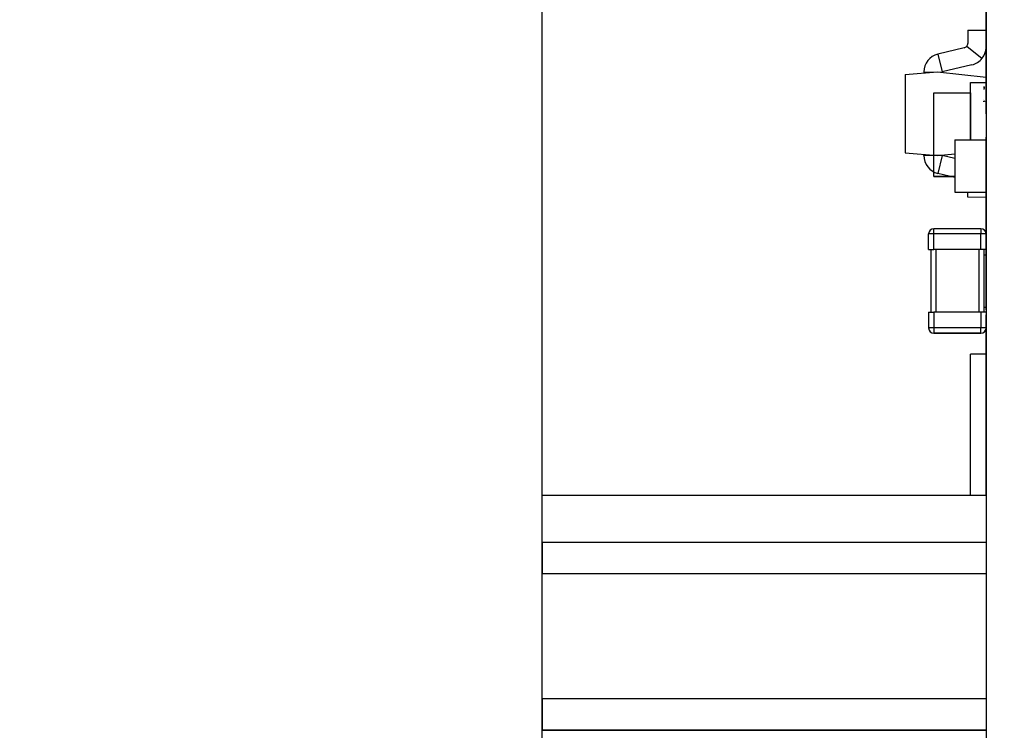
# Model space of a CAD drawing. Extents: x 111.7 to 159.5, y 88.4 to 131.4.
# Tile 3 of 6: x 142.2 to 151.6, y 109.7 to 116.4. Entities that reach past the tile are written whole.
import ezdxf
from ezdxf.enums import TextEntityAlignment as Align

# ---------------------------------------------------------------- set-up
doc = ezdxf.new("R2010")
doc.units = 0
doc.layers.get('0').update_dxf_attribs({"linetype": 'CONTINUOUS'})
doc.layers.add('Dimension006', color=7, linetype='CONTINUOUS')
doc.layers.add('ProjItem011', color=7, linetype='CONTINUOUS')
doc.styles.get("Standard").update_dxf_attribs({"font": 'arial.ttf'})
doc.dimstyles.get("Standard").update_dxf_attribs({"dimscale": 0, "dimtxt": 2.5, "dimasz": 2.5, "dimexe": 1.25, "dimexo": 0.625, "dimtad": 1, "dimtxsty": 'STANDARD', "dimcen": 2.5, "dimazin": 3, "dimtfac": 1, "dimtmove": 0, "dimatfit": 3})

# ---------------------------------------------------------------- blocks, each defined once
blk = doc.blocks.new('*Dimension006')
at = {"color": 0}
for points in [[(142.155, 124.966), (142.155, 124.133), (147.155, 124.549)], [(159.505, 124.966), (159.505, 124.133), (154.505, 124.549)]]:
    blk.add_solid(points, dxfattribs=at)
at = {"layer": 'Dimension006'}
for p, q in [((147.155, 109.128), (147.155, 124.549)), ((147.155, 124.549), (154.505, 124.549)), ((154.505, 117.05), (154.505, 124.549))]:
    blk.add_line(p, q, dxfattribs=at)
blk.add_text('7.35', height=3.5, dxfattribs=at).set_placement((147.165, 124.549), align=Align.CENTER)

msp = doc.modelspace()

# ---------------------------------------------------------------- linework, layer by layer
at = {"layer": 'ProjItem011'}
for p, q in [((151.405, 120.95), (151.405, 98.95)), ((151.405, 120.95), (151.405, 98.95)), ((151.405, 120.95), (151.405, 98.95)), ((151.23, 116.349), (151.405, 116.35)), ((151.23, 116.349), (151.405, 116.35)), ((151.23, 116.349), (151.23, 116.223)), ((151.23, 116.349), (151.23, 116.223)), ((151.405, 116.35), (151.405, 116.35)), ((151.405, 116.35), (151.405, 116.35)), ((151.196, 116.181), (150.943, 116.121)), ((151.196, 116.181), (150.943, 116.121)), ((150.943, 116.121), (150.984, 115.951)), ((150.943, 116.121), (150.984, 115.951)), ((151.221, 116.196), (151.367, 116.08)), ((151.221, 116.196), (151.367, 116.08)), ((151.405, 116.15), (151.405, 116.15)), ((151.405, 116.15), (151.405, 116.15)), ((151.27, 116.018), (150.984, 115.951)), ((151.27, 116.018), (150.984, 115.951)), ((150.63, 115.925), (150.94, 115.95)), ((150.63, 115.925), (150.94, 115.95)), ((150.63, 115.925), (150.63, 115.175)), ((150.63, 115.925), (150.63, 115.175)), ((150.809, 115.949), (150.984, 115.951)), ((150.809, 115.949), (150.984, 115.951)), ((150.809, 115.949), (150.809, 115.939)), ((150.809, 115.949), (150.809, 115.939)), ((150.94, 115.95), (151.405, 115.9)), ((150.94, 115.95), (151.405, 115.9)), ((150.984, 115.951), (150.984, 115.945)), ((150.984, 115.951), (150.984, 115.945)), ((151.255, 115.3), (151.255, 115.85)), ((151.255, 115.85), (151.405, 115.85)), ((151.255, 115.85), (151.405, 115.85)), ((151.255, 115.3), (151.255, 115.85)), ((151.255, 115.3), (151.255, 115.85)), ((151.255, 115.85), (151.405, 115.85)), ((151.255, 115.85), (151.405, 115.85)), ((151.255, 115.3), (151.255, 115.85)), ((151.405, 115.9), (151.405, 115.9)), ((151.405, 115.9), (151.405, 115.9)), ((151.405, 115.85), (151.405, 115.85)), ((151.405, 115.85), (151.405, 115.85)), ((151.405, 115.85), (151.405, 115.85)), ((151.405, 115.85), (151.405, 115.85)), ((150.905, 115.75), (151.255, 115.75)), ((150.905, 114.95), (150.905, 115.75)), ((150.905, 114.95), (150.905, 115.75)), ((150.905, 114.95), (150.905, 115.75)), ((150.905, 115.75), (151.255, 115.75)), ((150.905, 114.95), (150.905, 115.75)), ((150.905, 115.75), (151.255, 115.75)), ((150.905, 115.75), (151.255, 115.75)), ((150.905, 115.75), (151.255, 115.75)), ((150.905, 114.95), (150.905, 115.75)), ((150.905, 114.95), (150.905, 115.75)), ((150.905, 114.95), (150.905, 115.75)), ((150.905, 115.75), (151.255, 115.75)), ((150.905, 114.95), (150.905, 115.75)), ((150.905, 115.75), (151.255, 115.75)), ((150.905, 115.75), (151.255, 115.75)), ((151.255, 115.75), (151.255, 115.3)), ((151.255, 115.3), (151.255, 115.75)), ((151.255, 115.75), (151.255, 115.3)), ((151.255, 115.3), (151.255, 115.75)), ((151.255, 115.75), (151.255, 115.3)), ((151.255, 115.3), (151.255, 115.75)), ((151.255, 115.75), (151.255, 115.3)), ((151.255, 115.3), (151.255, 115.75)), ((151.39, 115.805), (151.383, 115.808)), ((151.383, 115.808), (151.383, 115.807)), ((151.39, 115.805), (151.383, 115.808)), ((151.383, 115.808), (151.383, 115.807)), ((151.383, 115.807), (151.389, 115.805)), ((151.383, 115.807), (151.389, 115.805)), ((151.389, 115.801), (151.383, 115.798)), ((151.389, 115.801), (151.383, 115.798)), ((151.383, 115.797), (151.39, 115.8)), ((151.383, 115.797), (151.39, 115.8)), ((151.383, 115.798), (151.383, 115.797)), ((151.383, 115.798), (151.383, 115.797)), ((151.39, 115.794), (151.383, 115.797)), ((151.383, 115.797), (151.383, 115.796)), ((151.39, 115.794), (151.383, 115.797)), ((151.383, 115.797), (151.383, 115.796)), ((151.383, 115.796), (151.389, 115.793)), ((151.383, 115.796), (151.389, 115.793)), ((151.389, 115.79), (151.383, 115.787)), ((151.389, 115.79), (151.383, 115.787)), ((151.383, 115.786), (151.39, 115.789)), ((151.383, 115.786), (151.39, 115.789)), ((151.383, 115.787), (151.383, 115.786)), ((151.383, 115.787), (151.383, 115.786)), ((151.405, 115.55), (151.405, 115.65)), ((151.405, 115.55), (151.405, 115.65)), ((151.405, 115.55), (151.405, 115.65)), ((151.405, 115.55), (151.405, 115.65)), ((151.405, 115.65), (151.405, 115.65)), ((151.405, 115.65), (151.405, 115.65)), ((151.405, 115.55), (151.405, 115.55)), ((151.405, 115.55), (151.405, 115.55)), ((151.105, 115.3), (151.105, 114.8)), ((151.105, 115.3), (151.405, 115.3)), ((151.105, 115.3), (151.105, 114.8)), ((151.105, 115.3), (151.405, 115.3)), ((151.405, 114.95), (151.405, 115.325)), ((151.405, 115.325), (151.405, 115.325)), ((151.405, 114.95), (151.405, 115.325)), ((151.405, 114.95), (151.405, 115.325)), ((151.405, 115.325), (151.405, 115.325)), ((151.405, 114.95), (151.405, 115.325)), ((151.405, 115.3), (151.405, 115.3)), ((151.405, 115.3), (151.405, 115.3)), ((150.63, 115.175), (150.94, 115.15)), ((150.63, 115.175), (150.94, 115.15)), ((150.94, 115.15), (151.105, 115.168)), ((150.94, 115.15), (151.105, 115.168)), ((150.809, 115.151), (150.809, 115.161)), ((150.809, 115.151), (150.809, 115.161)), ((150.984, 115.149), (150.809, 115.151)), ((150.984, 115.149), (150.809, 115.151)), ((150.984, 115.149), (150.943, 114.979)), ((150.984, 115.149), (150.943, 114.979)), ((150.984, 115.149), (150.984, 115.155)), ((150.984, 115.149), (150.984, 115.155)), ((151.105, 115.121), (150.984, 115.149)), ((151.105, 115.121), (150.984, 115.149)), ((151.105, 114.941), (150.943, 114.979)), ((151.105, 114.941), (150.943, 114.979)), ((150.905, 114.95), (151.105, 114.95)), ((151.105, 114.95), (150.905, 114.95)), ((150.905, 114.95), (151.105, 114.95)), ((151.105, 114.95), (150.905, 114.95)), ((150.905, 114.95), (151.105, 114.95)), ((151.105, 114.95), (150.905, 114.95)), ((150.905, 114.95), (151.105, 114.95)), ((151.105, 114.95), (150.905, 114.95)), ((151.405, 114.95), (151.405, 114.95)), ((151.405, 114.95), (151.405, 114.95)), ((151.105, 114.8), (151.405, 114.8)), ((151.105, 114.8), (151.405, 114.8)), ((151.23, 114.751), (151.23, 114.8)), ((151.23, 114.751), (151.23, 114.8)), ((151.405, 114.8), (151.405, 114.8)), ((151.405, 114.8), (151.405, 114.8)), ((151.405, 114.75), (151.23, 114.751)), ((151.405, 114.75), (151.23, 114.751)), ((151.405, 114.75), (151.405, 114.75)), ((151.405, 114.75), (151.405, 114.75)), ((151.355, 114.45), (150.905, 114.45)), ((151.355, 114.45), (150.905, 114.45)), ((151.355, 114.45), (150.905, 114.45)), ((151.355, 114.45), (150.905, 114.45)), ((151.355, 114.45), (150.905, 114.45)), ((151.355, 114.45), (150.905, 114.45)), ((151.405, 114.45), (151.405, 114.45)), ((151.405, 114.45), (151.405, 114.45)), ((150.855, 114.25), (150.855, 114.4)), ((150.855, 114.25), (150.855, 114.4)), ((150.855, 114.25), (150.855, 114.4)), ((150.855, 114.25), (150.855, 114.4)), ((150.855, 114.25), (150.855, 114.4)), ((150.855, 114.25), (150.855, 114.4)), ((150.905, 114.25), (150.905, 114.4)), ((151.355, 114.4), (150.905, 114.4)), ((150.905, 114.25), (150.905, 114.4)), ((151.355, 114.4), (150.905, 114.4)), ((150.905, 114.25), (150.905, 114.4)), ((151.355, 114.4), (150.905, 114.4)), ((150.905, 114.25), (150.905, 114.4)), ((151.355, 114.4), (150.905, 114.4)), ((150.905, 114.25), (150.905, 114.4)), ((151.355, 114.4), (150.905, 114.4)), ((150.905, 114.25), (150.905, 114.4)), ((151.355, 114.4), (150.905, 114.4)), ((151.355, 114.25), (151.355, 114.4)), ((151.355, 114.25), (151.355, 114.4)), ((151.355, 114.25), (151.355, 114.4)), ((151.355, 114.25), (151.355, 114.4)), ((151.355, 114.25), (151.355, 114.4)), ((151.355, 114.25), (151.355, 114.4)), ((150.875, 114.25), (150.875, 113.65)), ((150.875, 114.25), (150.875, 113.65)), ((151.355, 114.25), (150.905, 114.25)), ((151.355, 114.25), (150.905, 114.25)), ((151.355, 114.25), (150.905, 114.25)), ((151.355, 114.25), (150.905, 114.25)), ((151.355, 114.25), (150.905, 114.25)), ((151.355, 114.25), (150.905, 114.25)), ((150.925, 114.25), (150.925, 113.65)), ((150.925, 114.25), (150.925, 113.65)), ((151.335, 114.25), (151.335, 113.65)), ((151.335, 114.25), (151.335, 113.65)), ((151.385, 114.25), (151.385, 113.65)), ((151.385, 114.25), (151.385, 113.65)), ((151.385, 114.25), (151.385, 113.65)), ((151.385, 114.25), (151.385, 113.65)), ((151.385, 114.2), (151.405, 114.2)), ((151.385, 114.2), (151.405, 114.2)), ((151.405, 114.2), (151.405, 114.2)), ((151.405, 114.2), (151.405, 114.2)), ((151.405, 113.675), (151.405, 113.95)), ((151.405, 113.675), (151.405, 113.95)), ((151.405, 113.675), (151.405, 113.95)), ((151.405, 113.675), (151.405, 113.95)), ((151.405, 113.95), (151.405, 113.95)), ((151.405, 113.95), (151.405, 113.95)), ((151.385, 113.7), (151.405, 113.7)), ((151.385, 113.7), (151.405, 113.7)), ((151.405, 113.7), (151.405, 113.7)), ((151.405, 113.7), (151.405, 113.7)), ((151.405, 113.675), (151.405, 113.675)), ((151.405, 113.675), (151.405, 113.675)), ((150.855, 113.65), (150.855, 113.5)), ((150.855, 113.65), (150.855, 113.5)), ((150.855, 113.65), (150.855, 113.5)), ((150.855, 113.65), (150.855, 113.5)), ((150.855, 113.65), (150.855, 113.5)), ((150.855, 113.65), (150.855, 113.5)), ((151.355, 113.65), (150.905, 113.65)), ((151.355, 113.65), (150.905, 113.65)), ((151.355, 113.65), (150.905, 113.65)), ((150.905, 113.65), (150.905, 113.5)), ((151.355, 113.65), (150.905, 113.65)), ((150.905, 113.65), (150.905, 113.5)), ((151.355, 113.65), (150.905, 113.65)), ((150.905, 113.65), (150.905, 113.5)), ((151.355, 113.65), (150.905, 113.65)), ((150.905, 113.65), (150.905, 113.5)), ((150.905, 113.65), (150.905, 113.5)), ((150.905, 113.65), (150.905, 113.5)), ((151.355, 113.65), (151.355, 113.5)), ((151.355, 113.65), (151.355, 113.5)), ((151.355, 113.65), (151.355, 113.5)), ((151.355, 113.65), (151.355, 113.5)), ((151.355, 113.65), (151.355, 113.5)), ((151.355, 113.65), (151.355, 113.5)), ((151.405, 113.25), (151.405, 113.625)), ((151.405, 113.625), (151.405, 113.625)), ((151.405, 113.25), (151.405, 113.625)), ((151.405, 113.25), (151.405, 113.625)), ((151.405, 113.625), (151.405, 113.625)), ((151.405, 113.25), (151.405, 113.625)), ((151.355, 113.5), (150.905, 113.5)), ((151.355, 113.5), (150.905, 113.5)), ((151.355, 113.5), (150.905, 113.5)), ((151.355, 113.5), (150.905, 113.5)), ((151.355, 113.5), (150.905, 113.5)), ((151.355, 113.5), (150.905, 113.5)), ((151.355, 113.45), (150.905, 113.45)), ((150.905, 113.45), (151.355, 113.45)), ((151.355, 113.45), (150.905, 113.45)), ((150.905, 113.45), (151.355, 113.45)), ((151.355, 113.45), (150.905, 113.45)), ((150.905, 113.45), (151.355, 113.45)), ((151.355, 113.45), (150.905, 113.45)), ((150.905, 113.45), (151.355, 113.45)), ((151.355, 113.45), (150.905, 113.45)), ((150.905, 113.45), (151.355, 113.45)), ((151.355, 113.45), (150.905, 113.45)), ((150.905, 113.45), (151.355, 113.45)), ((151.255, 111.901), (151.255, 113.25)), ((151.405, 113.25), (151.255, 113.25)), ((151.255, 111.901), (151.255, 113.25)), ((151.405, 113.25), (151.255, 113.25)), ((151.405, 113.25), (151.405, 113.25)), ((151.405, 113.25), (151.405, 113.25)), ((151.405, 113.25), (151.405, 113.25)), ((151.405, 113.25), (151.405, 113.25)), ((151.405, 112.75), (151.405, 112.75)), ((151.405, 112.75), (151.405, 112.75)), ((151.405, 111.901), (151.405, 112.25)), ((151.405, 111.901), (151.405, 112.25)), ((151.405, 111.901), (151.405, 112.25)), ((151.405, 111.901), (151.405, 112.25)), ((151.405, 112.25), (151.405, 112.25)), ((151.405, 112.25), (151.405, 112.25)), ((147.155, 111.45), (147.155, 111.901)), ((147.155, 111.901), (151.405, 111.901)), ((147.155, 111.45), (147.155, 111.901)), ((147.155, 111.901), (151.405, 111.901)), ((147.155, 111.45), (151.405, 111.45)), ((147.155, 111.45), (151.405, 111.45)), ((147.155, 109.95), (147.155, 111.15)), ((147.155, 109.95), (147.155, 111.15)), ((147.155, 111.15), (151.405, 111.15)), ((147.155, 111.15), (151.405, 111.15)), ((151.405, 109.95), (147.155, 109.95)), ((151.405, 109.95), (147.155, 109.95)), ((151.405, 109.65), (147.155, 109.65)), ((147.155, 109.65), (151.405, 109.65)), ((147.155, 109.65), (150.905, 109.65)), ((151.405, 109.65), (147.155, 109.65)), ((147.155, 109.65), (151.405, 109.65)), ((147.155, 109.65), (150.905, 109.65)), ((150.905, 109.65), (151.405, 109.65)), ((150.905, 109.65), (151.405, 109.65)), ((150.905, 109.65), (151.405, 109.65)), ((150.905, 109.65), (151.405, 109.65)), ((151.405, 109.65), (151.405, 109.65)), ((151.405, 109.65), (151.405, 109.65)), ((151.405, 109.65), (151.405, 109.65)), ((151.405, 109.65), (151.405, 109.65)), ((151.405, 109.65), (151.405, 109.65)), ((151.405, 109.65), (151.405, 109.65))]:
    msp.add_line(p, q, dxfattribs=at)
for centre, radius, start, end in [((151.186, 116.223), 0.0437, -38.3667, 0), ((151.186, 116.223), 0.0437, -38.3667, 0), ((150.984, 115.951), 0.175, 103.714, -179.552), ((150.984, 115.951), 0.175, 103.714, -179.552), ((151.186, 116.223), 0.0437, -76.7334, -38.3667), ((151.186, 116.223), 0.0437, -76.7334, -38.3667), ((151.23, 116.189), 0.175, -38.3667, -2.56987), ((151.23, 116.189), 0.175, -38.3667, -2.56987), ((151.23, 116.189), 0.175, -0.1937, 0), ((151.23, 116.189), 0.175, -0.1937, 0), ((151.23, 116.189), 0.175, -76.7334, -38.3667), ((151.23, 116.189), 0.175, -76.7334, -38.3667), ((150.984, 115.149), 0.175, 179.552, -103.714), ((150.984, 115.149), 0.175, 179.552, -103.714), ((150.905, 114.4), 0.05, 90, 180), ((150.905, 114.4), 0.05, 90, 180), ((150.905, 114.4), 0.05, 90, 180), ((150.905, 114.4), 0.05, 90, -180), ((150.905, 114.4), 0.05, 90, 180), ((150.905, 114.4), 0.05, 90, -180), ((150.905, 114.4), 0.05, 90, 180), ((150.905, 114.4), 0.05, 90, -180), ((150.905, 114.4), 0.05, 90, 180), ((150.905, 114.4), 0.05, 90, -180), ((150.905, 114.4), 0.05, 90, 180), ((150.905, 114.4), 0.05, 90, 180), ((151.355, 114.4), 0.05, 4.8088, 90), ((151.355, 114.4), 0.05, 4.8088, 90), ((151.355, 114.4), 0.05, 4.8088, 90), ((151.355, 114.4), 0.05, 4.8088, 90), ((151.355, 114.4), 0.05, 4.8088, 90), ((151.355, 114.4), 0.05, 4.8088, 90), ((151.355, 114.4), 0.05, 0, 0.36237), ((151.355, 114.4), 0.05, 0, 0.36237), ((151.355, 114.4), 0.05, 0, 0.36237), ((151.355, 114.4), 0.05, 0, 0.36237), ((151.355, 114.4), 0.05, 0, 0.36237), ((151.355, 114.4), 0.05, 0, 0.36237), ((150.905, 113.5), 0.05, 180, -90), ((150.905, 113.5), 0.05, 180, -90), ((150.905, 113.5), 0.05, 180, -90), ((150.905, 113.5), 0.05, 180, -90), ((150.905, 113.5), 0.05, 180, -90), ((150.905, 113.5), 0.05, 180, -90), ((150.905, 113.5), 0.05, 180, -90), ((150.905, 113.5), 0.05, 180, -90), ((151.355, 113.5), 0.05, -90, -4.8088), ((151.355, 113.5), 0.05, -90, -4.8088), ((151.355, 113.5), 0.05, -90, -4.8088), ((151.355, 113.5), 0.05, -90, -4.8088), ((151.355, 113.5), 0.05, -90, -4.8088), ((151.355, 113.5), 0.05, -90, -4.8088), ((151.355, 113.5), 0.05, -0.36237, 0), ((151.355, 113.5), 0.05, -0.36237, 0), ((151.355, 113.5), 0.05, -0.36237, 0), ((151.355, 113.5), 0.05, -0.36237, 0), ((151.355, 113.5), 0.05, -0.36237, 0), ((151.355, 113.5), 0.05, -0.36237, 0)]:
    msp.add_arc(centre, radius, start, end, dxfattribs=at)
for points, knots in [([(151.405, 116.15), (151.405, 116.281), (151.405, 116.41), (151.405, 116.504), (151.405, 116.596), (151.405, 116.65), (151.405, 116.65)], [0, 0, 0, 0, 0.785398, 0.785398, 0.785398, 1.5708, 1.5708, 1.5708, 1.5708]), ([(151.405, 116.15), (151.405, 116.281), (151.405, 116.41), (151.405, 116.504), (151.405, 116.596), (151.405, 116.65), (151.405, 116.65)], [0, 0, 0, 0, 0.785398, 0.785398, 0.785398, 1.5708, 1.5708, 1.5708, 1.5708]), ([(151.405, 116.15), (151.405, 116.281), (151.405, 116.41), (151.405, 116.504), (151.405, 116.596), (151.405, 116.65), (151.405, 116.65)], [0, 0, 0, 0, 0.785398, 0.785398, 0.785398, 1.5708, 1.5708, 1.5708, 1.5708]), ([(151.405, 116.15), (151.405, 116.281), (151.405, 116.41), (151.405, 116.504), (151.405, 116.596), (151.405, 116.65), (151.405, 116.65)], [0, 0, 0, 0, 0.785398, 0.785398, 0.785398, 1.5708, 1.5708, 1.5708, 1.5708]), ([(151.405, 115.65), (151.405, 115.65), (151.405, 115.704), (151.405, 115.796), (151.405, 115.89), (151.405, 116.019), (151.405, 116.15)], [4.71239, 4.71239, 4.71239, 4.71239, 5.49779, 5.49779, 5.49779, 6.28319, 6.28319, 6.28319, 6.28319]), ([(151.405, 115.65), (151.405, 115.65), (151.405, 115.704), (151.405, 115.796), (151.405, 115.89), (151.405, 116.019), (151.405, 116.15)], [4.71239, 4.71239, 4.71239, 4.71239, 5.49779, 5.49779, 5.49779, 6.28319, 6.28319, 6.28319, 6.28319]), ([(151.405, 115.65), (151.405, 115.65), (151.405, 115.704), (151.405, 115.796), (151.405, 115.89), (151.405, 116.019), (151.405, 116.15)], [4.71239, 4.71239, 4.71239, 4.71239, 5.49779, 5.49779, 5.49779, 6.28319, 6.28319, 6.28319, 6.28319]), ([(151.405, 115.65), (151.405, 115.65), (151.405, 115.704), (151.405, 115.796), (151.405, 115.89), (151.405, 116.019), (151.405, 116.15)], [4.71239, 4.71239, 4.71239, 4.71239, 5.49779, 5.49779, 5.49779, 6.28319, 6.28319, 6.28319, 6.28319]), ([(151.405, 114.45), (151.405, 114.581), (151.405, 114.71), (151.405, 114.804), (151.405, 114.896), (151.405, 114.95), (151.405, 114.95)], [0, 0, 0, 0, 0.785398, 0.785398, 0.785398, 1.5708, 1.5708, 1.5708, 1.5708]), ([(151.405, 114.45), (151.405, 114.581), (151.405, 114.71), (151.405, 114.804), (151.405, 114.896), (151.405, 114.95), (151.405, 114.95)], [0, 0, 0, 0, 0.785398, 0.785398, 0.785398, 1.5708, 1.5708, 1.5708, 1.5708]), ([(151.405, 114.45), (151.405, 114.581), (151.405, 114.71), (151.405, 114.804), (151.405, 114.896), (151.405, 114.95), (151.405, 114.95)], [0, 0, 0, 0, 0.785398, 0.785398, 0.785398, 1.5708, 1.5708, 1.5708, 1.5708]), ([(151.405, 114.45), (151.405, 114.581), (151.405, 114.71), (151.405, 114.804), (151.405, 114.896), (151.405, 114.95), (151.405, 114.95)], [0, 0, 0, 0, 0.785398, 0.785398, 0.785398, 1.5708, 1.5708, 1.5708, 1.5708]), ([(151.405, 113.95), (151.405, 113.95), (151.405, 114.004), (151.405, 114.096), (151.405, 114.19), (151.405, 114.319), (151.405, 114.45)], [4.71239, 4.71239, 4.71239, 4.71239, 5.49779, 5.49779, 5.49779, 6.28319, 6.28319, 6.28319, 6.28319]), ([(151.405, 113.95), (151.405, 113.95), (151.405, 114.004), (151.405, 114.096), (151.405, 114.19), (151.405, 114.319), (151.405, 114.45)], [4.71239, 4.71239, 4.71239, 4.71239, 5.49779, 5.49779, 5.49779, 6.28319, 6.28319, 6.28319, 6.28319]), ([(151.405, 113.95), (151.405, 113.95), (151.405, 114.004), (151.405, 114.096), (151.405, 114.19), (151.405, 114.319), (151.405, 114.45)], [4.71239, 4.71239, 4.71239, 4.71239, 5.49779, 5.49779, 5.49779, 6.28319, 6.28319, 6.28319, 6.28319]), ([(151.405, 113.95), (151.405, 113.95), (151.405, 114.004), (151.405, 114.096), (151.405, 114.19), (151.405, 114.319), (151.405, 114.45)], [4.71239, 4.71239, 4.71239, 4.71239, 5.49779, 5.49779, 5.49779, 6.28319, 6.28319, 6.28319, 6.28319]), ([(151.405, 112.75), (151.405, 112.881), (151.405, 113.01), (151.405, 113.104), (151.405, 113.196), (151.405, 113.25), (151.405, 113.25)], [0, 0, 0, 0, 0.785398, 0.785398, 0.785398, 1.5708, 1.5708, 1.5708, 1.5708]), ([(151.405, 112.75), (151.405, 112.881), (151.405, 113.01), (151.405, 113.104), (151.405, 113.196), (151.405, 113.25), (151.405, 113.25)], [0, 0, 0, 0, 0.785398, 0.785398, 0.785398, 1.5708, 1.5708, 1.5708, 1.5708]), ([(151.405, 112.75), (151.405, 112.881), (151.405, 113.01), (151.405, 113.104), (151.405, 113.196), (151.405, 113.25), (151.405, 113.25)], [0, 0, 0, 0, 0.785398, 0.785398, 0.785398, 1.5708, 1.5708, 1.5708, 1.5708]), ([(151.405, 112.75), (151.405, 112.881), (151.405, 113.01), (151.405, 113.104), (151.405, 113.196), (151.405, 113.25), (151.405, 113.25)], [0, 0, 0, 0, 0.785398, 0.785398, 0.785398, 1.5708, 1.5708, 1.5708, 1.5708]), ([(151.405, 112.25), (151.405, 112.25), (151.405, 112.304), (151.405, 112.396), (151.405, 112.49), (151.405, 112.619), (151.405, 112.75)], [4.71239, 4.71239, 4.71239, 4.71239, 5.49779, 5.49779, 5.49779, 6.28319, 6.28319, 6.28319, 6.28319]), ([(151.405, 112.25), (151.405, 112.25), (151.405, 112.304), (151.405, 112.396), (151.405, 112.49), (151.405, 112.619), (151.405, 112.75)], [4.71239, 4.71239, 4.71239, 4.71239, 5.49779, 5.49779, 5.49779, 6.28319, 6.28319, 6.28319, 6.28319]), ([(151.405, 112.25), (151.405, 112.25), (151.405, 112.304), (151.405, 112.396), (151.405, 112.49), (151.405, 112.619), (151.405, 112.75)], [4.71239, 4.71239, 4.71239, 4.71239, 5.49779, 5.49779, 5.49779, 6.28319, 6.28319, 6.28319, 6.28319]), ([(151.405, 112.25), (151.405, 112.25), (151.405, 112.304), (151.405, 112.396), (151.405, 112.49), (151.405, 112.619), (151.405, 112.75)], [4.71239, 4.71239, 4.71239, 4.71239, 5.49779, 5.49779, 5.49779, 6.28319, 6.28319, 6.28319, 6.28319]), ([(147.155, 111.45), (147.155, 111.448), (147.155, 111.419), (147.155, 111.362), (147.155, 111.306), (147.155, 111.229), (147.155, 111.15)], [3.14159, 3.14159, 3.14159, 3.14159, 3.92699, 3.92699, 3.92699, 4.71239, 4.71239, 4.71239, 4.71239]), ([(147.155, 111.45), (147.155, 111.448), (147.155, 111.419), (147.155, 111.362), (147.155, 111.306), (147.155, 111.229), (147.155, 111.15)], [3.14159, 3.14159, 3.14159, 3.14159, 3.92699, 3.92699, 3.92699, 4.71239, 4.71239, 4.71239, 4.71239]), ([(147.155, 109.95), (147.155, 109.871), (147.155, 109.794), (147.155, 109.738), (147.155, 109.681), (147.155, 109.652), (147.155, 109.65)], [1.5708, 1.5708, 1.5708, 1.5708, 2.35619, 2.35619, 2.35619, 3.14159, 3.14159, 3.14159, 3.14159]), ([(147.155, 109.95), (147.155, 109.871), (147.155, 109.794), (147.155, 109.738), (147.155, 109.681), (147.155, 109.652), (147.155, 109.65)], [1.5708, 1.5708, 1.5708, 1.5708, 2.35619, 2.35619, 2.35619, 3.14159, 3.14159, 3.14159, 3.14159])]:
    msp.add_open_spline(points, degree=3, knots=knots, dxfattribs=at)
for points, degree in [([(151.255, 115.85), (151.405, 115.85)], 1), ([(151.255, 115.3), (151.255, 115.85)], 1), ([(151.255, 115.85), (151.405, 115.85)], 1), ([(151.255, 115.3), (151.255, 115.85)], 1), ([(151.255, 115.85), (151.405, 115.85)], 1), ([(151.255, 115.3), (151.255, 115.85)], 1), ([(151.255, 115.85), (151.405, 115.85)], 1), ([(151.255, 115.3), (151.255, 115.85)], 1), ([(151.405, 115.85), (151.405, 115.847)], 1), ([(151.405, 115.85), (151.405, 115.847)], 1), ([(151.405, 115.85), (151.405, 115.847)], 1), ([(151.405, 115.85), (151.405, 115.847)], 1), ([(151.38, 115.689), (151.382, 115.687), (151.38, 115.689), (151.38, 115.689)], 3), ([(151.38, 115.689), (151.382, 115.687), (151.38, 115.689), (151.38, 115.689)], 3), ([(151.385, 115.665), (151.382, 115.666), (151.385, 115.67)], 2), ([(151.385, 115.665), (151.382, 115.666), (151.385, 115.67)], 2), ([(151.385, 115.67), (151.384, 115.666), (151.385, 115.665)], 2), ([(151.385, 115.67), (151.384, 115.666), (151.385, 115.665)], 2), ([(151.385, 115.67), (151.391, 115.672), (151.39, 115.668)], 2), ([(151.385, 115.67), (151.391, 115.672), (151.39, 115.668)], 2), ([(151.389, 115.666), (151.389, 115.672), (151.385, 115.67)], 2), ([(151.389, 115.666), (151.389, 115.672), (151.385, 115.67)], 2), ([(151.388, 115.693), (151.388, 115.693)], 1), ([(151.388, 115.693), (151.388, 115.693)], 1), ([(151.39, 115.668), (151.39, 115.665), (151.389, 115.666)], 2), ([(151.39, 115.668), (151.39, 115.665), (151.389, 115.666)], 2), ([(150.905, 114.4), (150.905, 114.427), (150.905, 114.451), (150.905, 114.45)], 3), ([(150.905, 114.4), (150.905, 114.427), (150.905, 114.451), (150.905, 114.45)], 3), ([(150.905, 114.4), (150.905, 114.427), (150.905, 114.451), (150.905, 114.45)], 3), ([(150.905, 114.4), (150.905, 114.427), (150.905, 114.451), (150.905, 114.45)], 3), ([(150.905, 114.4), (150.905, 114.427), (150.905, 114.451), (150.905, 114.45)], 3), ([(150.905, 114.4), (150.905, 114.427), (150.905, 114.451), (150.905, 114.45)], 3), ([(151.355, 114.45), (151.355, 114.451), (151.355, 114.427), (151.355, 114.4)], 3), ([(151.355, 114.45), (151.355, 114.451), (151.355, 114.427), (151.355, 114.4)], 3), ([(151.355, 114.45), (151.355, 114.451), (151.355, 114.427), (151.355, 114.4)], 3), ([(151.355, 114.45), (151.355, 114.451), (151.355, 114.427), (151.355, 114.4)], 3), ([(151.355, 114.45), (151.355, 114.451), (151.355, 114.427), (151.355, 114.4)], 3), ([(151.355, 114.45), (151.355, 114.451), (151.355, 114.427), (151.355, 114.4)], 3), ([(150.905, 114.4), (150.878, 114.4), (150.854, 114.4), (150.855, 114.4)], 3), ([(150.905, 114.4), (150.878, 114.4), (150.854, 114.4), (150.855, 114.4)], 3), ([(150.905, 114.4), (150.878, 114.4), (150.854, 114.4), (150.855, 114.4)], 3), ([(150.905, 114.4), (150.878, 114.4), (150.854, 114.4), (150.855, 114.4)], 3), ([(150.905, 114.4), (150.878, 114.4), (150.854, 114.4), (150.855, 114.4)], 3), ([(150.905, 114.4), (150.878, 114.4), (150.854, 114.4), (150.855, 114.4)], 3), ([(151.405, 114.4), (151.403, 114.4), (151.38, 114.4), (151.355, 114.4)], 3), ([(151.405, 114.4), (151.403, 114.4), (151.38, 114.4), (151.355, 114.4)], 3), ([(151.405, 114.4), (151.403, 114.4), (151.38, 114.4), (151.355, 114.4)], 3), ([(151.405, 114.4), (151.403, 114.4), (151.38, 114.4), (151.355, 114.4)], 3), ([(151.405, 114.4), (151.403, 114.4), (151.38, 114.4), (151.355, 114.4)], 3), ([(151.405, 114.4), (151.403, 114.4), (151.38, 114.4), (151.355, 114.4)], 3), ([(151.405, 114.4), (151.405, 114.4)], 1), ([(151.405, 114.4), (151.405, 114.4)], 1), ([(151.405, 114.4), (151.405, 114.4)], 1), ([(151.405, 114.4), (151.405, 114.4)], 1), ([(151.405, 114.4), (151.405, 114.4)], 1), ([(151.405, 114.4), (151.405, 114.4)], 1), ([(150.855, 114.25), (150.854, 114.25), (150.878, 114.25), (150.905, 114.25)], 3), ([(150.855, 114.25), (150.854, 114.25), (150.878, 114.25), (150.905, 114.25)], 3), ([(150.855, 114.25), (150.854, 114.25), (150.878, 114.25), (150.905, 114.25)], 3), ([(150.855, 114.25), (150.854, 114.25), (150.878, 114.25), (150.905, 114.25)], 3), ([(150.855, 114.25), (150.854, 114.25), (150.878, 114.25), (150.905, 114.25)], 3), ([(150.855, 114.25), (150.854, 114.25), (150.878, 114.25), (150.905, 114.25)], 3), ([(151.405, 114.25), (151.403, 114.25), (151.38, 114.25), (151.355, 114.25)], 3), ([(151.405, 114.25), (151.403, 114.25), (151.38, 114.25), (151.355, 114.25)], 3), ([(151.405, 114.25), (151.403, 114.25), (151.38, 114.25), (151.355, 114.25)], 3), ([(151.405, 114.25), (151.403, 114.25), (151.38, 114.25), (151.355, 114.25)], 3), ([(151.405, 114.25), (151.403, 114.25), (151.38, 114.25), (151.355, 114.25)], 3), ([(151.405, 114.25), (151.403, 114.25), (151.38, 114.25), (151.355, 114.25)], 3), ([(151.405, 114.25), (151.405, 114.25)], 1), ([(151.405, 114.25), (151.405, 114.25)], 1), ([(151.405, 114.25), (151.405, 114.25)], 1), ([(151.405, 114.25), (151.405, 114.25)], 1), ([(151.405, 114.25), (151.405, 114.25)], 1), ([(151.405, 114.25), (151.405, 114.25)], 1), ([(150.855, 113.65), (150.854, 113.65), (150.878, 113.65), (150.905, 113.65)], 3), ([(150.855, 113.65), (150.854, 113.65), (150.878, 113.65), (150.905, 113.65)], 3), ([(150.855, 113.65), (150.854, 113.65), (150.878, 113.65), (150.905, 113.65)], 3), ([(150.855, 113.65), (150.854, 113.65), (150.878, 113.65), (150.905, 113.65)], 3), ([(150.855, 113.65), (150.854, 113.65), (150.878, 113.65), (150.905, 113.65)], 3), ([(150.855, 113.65), (150.854, 113.65), (150.878, 113.65), (150.905, 113.65)], 3), ([(151.405, 113.65), (151.406, 113.65), (151.382, 113.65), (151.355, 113.65)], 3), ([(151.405, 113.65), (151.406, 113.65), (151.382, 113.65), (151.355, 113.65)], 3), ([(151.405, 113.65), (151.406, 113.65), (151.382, 113.65), (151.355, 113.65)], 3), ([(151.405, 113.65), (151.406, 113.65), (151.382, 113.65), (151.355, 113.65)], 3), ([(151.405, 113.65), (151.406, 113.65), (151.382, 113.65), (151.355, 113.65)], 3), ([(151.405, 113.65), (151.406, 113.65), (151.382, 113.65), (151.355, 113.65)], 3), ([(150.905, 113.5), (150.878, 113.5), (150.854, 113.5), (150.855, 113.5)], 3), ([(150.905, 113.5), (150.878, 113.5), (150.854, 113.5), (150.855, 113.5)], 3), ([(150.905, 113.5), (150.878, 113.5), (150.854, 113.5), (150.855, 113.5)], 3), ([(150.905, 113.5), (150.878, 113.5), (150.854, 113.5), (150.855, 113.5)], 3), ([(150.905, 113.5), (150.878, 113.5), (150.854, 113.5), (150.855, 113.5)], 3), ([(150.905, 113.5), (150.878, 113.5), (150.854, 113.5), (150.855, 113.5)], 3), ([(150.905, 113.5), (150.905, 113.473), (150.905, 113.449), (150.905, 113.45)], 3), ([(150.905, 113.5), (150.905, 113.473), (150.905, 113.449), (150.905, 113.45)], 3), ([(150.905, 113.5), (150.905, 113.473), (150.905, 113.449), (150.905, 113.45)], 3), ([(150.905, 113.5), (150.905, 113.473), (150.905, 113.449), (150.905, 113.45)], 3), ([(150.905, 113.5), (150.905, 113.473), (150.905, 113.449), (150.905, 113.45)], 3), ([(150.905, 113.5), (150.905, 113.473), (150.905, 113.449), (150.905, 113.45)], 3), ([(151.405, 113.5), (151.403, 113.5), (151.38, 113.5), (151.355, 113.5)], 3), ([(151.355, 113.45), (151.355, 113.449), (151.355, 113.473), (151.355, 113.5)], 3), ([(151.405, 113.5), (151.403, 113.5), (151.38, 113.5), (151.355, 113.5)], 3), ([(151.355, 113.45), (151.355, 113.449), (151.355, 113.473), (151.355, 113.5)], 3), ([(151.405, 113.5), (151.403, 113.5), (151.38, 113.5), (151.355, 113.5)], 3), ([(151.355, 113.45), (151.355, 113.449), (151.355, 113.473), (151.355, 113.5)], 3), ([(151.405, 113.5), (151.403, 113.5), (151.38, 113.5), (151.355, 113.5)], 3), ([(151.355, 113.45), (151.355, 113.449), (151.355, 113.473), (151.355, 113.5)], 3), ([(151.405, 113.5), (151.403, 113.5), (151.38, 113.5), (151.355, 113.5)], 3), ([(151.355, 113.45), (151.355, 113.449), (151.355, 113.473), (151.355, 113.5)], 3), ([(151.405, 113.5), (151.403, 113.5), (151.38, 113.5), (151.355, 113.5)], 3), ([(151.355, 113.45), (151.355, 113.449), (151.355, 113.473), (151.355, 113.5)], 3), ([(151.405, 113.5), (151.405, 113.5)], 1), ([(151.405, 113.5), (151.405, 113.5)], 1), ([(151.405, 113.5), (151.405, 113.5)], 1), ([(151.405, 113.5), (151.405, 113.5)], 1), ([(151.405, 113.5), (151.405, 113.5)], 1), ([(151.405, 113.5), (151.405, 113.5)], 1)]:
    msp.add_open_spline(points, degree=degree, dxfattribs=at)

# ---------------------------------------------------------------- dimensions: what is measured, and where the dimension line sits
at = {"layer": 'Dimension006'}
dim = msp.add_linear_dim(base=(147.165, 124.549), p1=(147.155, 109.128), p2=(154.505, 117.05), text='7.35', dimstyle='STANDARD', dxfattribs=at)
dim.commit()
dim.dimension.update_dxf_attribs({"geometry": '*Dimension006', "text_midpoint": (150.83, 127.95)})

doc.saveas('drawing.dxf')
